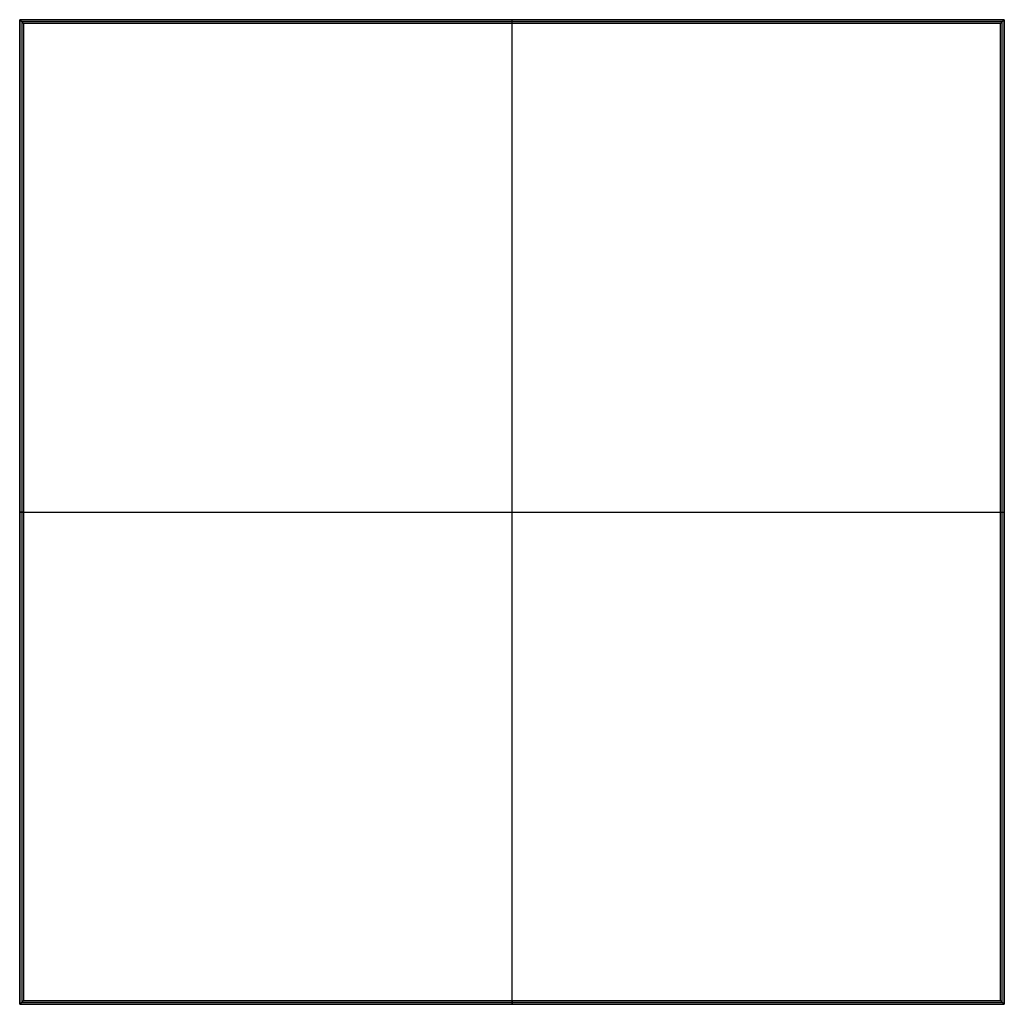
# Model space of a CAD drawing. Header units: millimetres. Extents: x 0 to 248, y 0 to 248.
import ezdxf

# ---------------------------------------------------------------- set-up
doc = ezdxf.new("R2010")
doc.units = ezdxf.units.MM
doc.layers.add('Default', color=18, linetype='Continuous', true_color=0x000000)

msp = doc.modelspace()

# ---------------------------------------------------------------- linework, layer by layer
at = {"layer": 'Default'}
for p, q in [((248, 248, 13), (0, 248, 13)), ((0, 248, 13), (0, 248)), ((0, 248, 13), (0, 0, 13)), ((0, 248, 7), (248, 248, 7)), ((0, 0, 7), (0, 248, 7)), ((247, 247, 14), (1, 247, 14)), ((1, 247, 14), (1, 1, 14)), ((124, 0), (124, 248)), ((124, 248), (124, 248, 13)), ((124, 1, 14), (124, 247, 14)), ((247, 1, 14), (247, 247, 14)), ((248, 248), (248, 248, 13)), ((248, 0, 13), (248, 248, 13)), ((248, 248, 7), (248, 0, 7)), ((0, 124), (248, 124)), ((0, 124), (0, 124, 13)), ((1, 124, 14), (247, 124, 14)), ((248, 124), (248, 124, 13)), ((0, 0, 13), (0, 0)), ((0, 0, 13), (248, 0, 13)), ((248, 0, 7), (0, 0, 7)), ((1, 1, 14), (247, 1, 14)), ((124, 0), (124, 0, 13)), ((248, 0, 13), (248, 0))]:
    msp.add_line(p, q, dxfattribs=at)
for points, degree in [([(248, 248), (124, 248), (0, 248)], 2), ([(0, 248), (0, 124), (0, 0)], 2), ([(0, 248, 13), (0.04, 247.96, 13.04), (0.11, 247.89, 13.11), (0.22, 247.78, 13.22), (0.33, 247.67, 13.33), (0.44, 247.56, 13.44), (0.56, 247.44, 13.56), (0.67, 247.33, 13.67), (0.78, 247.22, 13.78), (0.89, 247.11, 13.89), (0.96, 247.04, 13.96), (1, 247, 14)], 3), ([(247.5, 247.5, 13.5), (124, 247.5, 13.5), (0.5, 247.5, 13.5)], 2), ([(0.5, 247.5, 13.5), (0.5, 124, 13.5), (0.5, 0.5, 13.5)], 2), ([(124, 247, 14), (124, 247.5, 13.5), (124, 248, 13)], 2), ([(248, 248, 13), (247.96, 247.96, 13.04), (247.89, 247.89, 13.11), (247.78, 247.78, 13.22), (247.67, 247.67, 13.33), (247.56, 247.56, 13.44), (247.44, 247.44, 13.56), (247.33, 247.33, 13.67), (247.22, 247.22, 13.78), (247.11, 247.11, 13.89), (247.04, 247.04, 13.96), (247, 247, 14)], 3), ([(247.5, 0.5, 13.5), (247.5, 124, 13.5), (247.5, 247.5, 13.5)], 2), ([(248, 0), (248, 124), (248, 248)], 2), ([(247, 124, 14), (247.5, 124, 13.5), (248, 124, 13)], 2), ([(1, 124, 14), (0.5, 124, 13.5), (0, 124, 13)], 2), ([(0, 0, 13), (0.04, 0.04, 13.04), (0.11, 0.11, 13.11), (0.22, 0.22, 13.22), (0.33, 0.33, 13.33), (0.44, 0.44, 13.44), (0.56, 0.56, 13.56), (0.67, 0.67, 13.67), (0.78, 0.78, 13.78), (0.89, 0.89, 13.89), (0.96, 0.96, 13.96), (1, 1, 14)], 3), ([(0, 0), (124, 0), (248, 0)], 2), ([(0.5, 0.5, 13.5), (124, 0.5, 13.5), (247.5, 0.5, 13.5)], 2), ([(124, 1, 14), (124, 0.5, 13.5), (124, 0, 13)], 2), ([(248, 0, 13), (247.96, 0.04, 13.04), (247.89, 0.11, 13.11), (247.78, 0.22, 13.22), (247.67, 0.33, 13.33), (247.56, 0.44, 13.44), (247.44, 0.56, 13.56), (247.33, 0.67, 13.67), (247.22, 0.78, 13.78), (247.11, 0.89, 13.89), (247.04, 0.96, 13.96), (247, 1, 14)], 3)]:
    msp.add_open_spline(points, degree=degree, dxfattribs=at)

doc.saveas('drawing.dxf')
